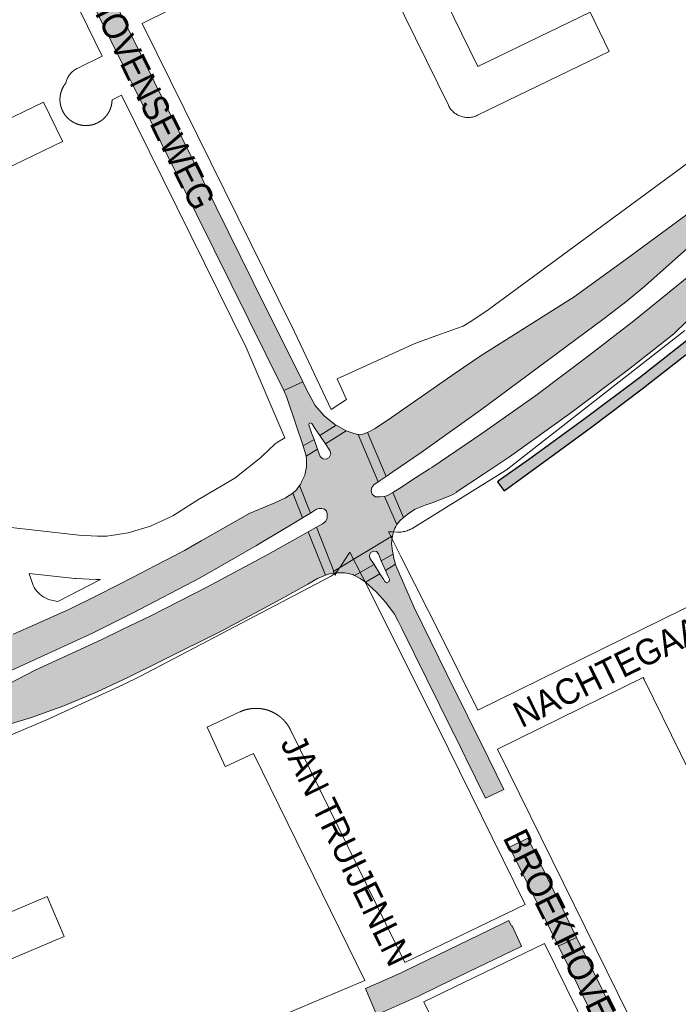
# Paper-space layout 'Layout1' of a CAD drawing. Header units: metres. Extents: x 123097 to 144122, y 392739 to 407589.
# Tile 188 of 256: x 134576 to 134773, y 394926 to 395221. Entities that reach past the tile are written whole.
import ezdxf
from ezdxf.enums import TextEntityAlignment as Align

# ---------------------------------------------------------------- set-up
doc = ezdxf.new("R2010")
doc.units = ezdxf.units.M
doc.header["$MEASUREMENT"] = 0
for name, color, linetype, lineweight in [('gs-anno-wegen algemeen tekst', 7, 'Continuous', 0), ('gs-knt-aanvullende hoofdweg', 7, 'Continuous', 0), ('gs-knt-hoofdweg', 7, 'Continuous', 0), ('gs-knt-wegen algemeen', 7, 'Continuous', 0), ('ir-ARC-asfalt-hoofdwegen-te inspecteren', 5, 'Continuous', 0), ('ir-ARC-fietspaden naastliggend- te inspecteren', 1, 'Continuous', 0)]:
    doc.layers.add(name, color=color, linetype=linetype, lineweight=lineweight)
doc.styles.add('Style-Arial', font='arial.ttf')

psp = doc.layouts.get("Layout1")

# ---------------------------------------------------------------- hatches: boundary and pattern name
at = {"layer": 'ir-ARC-asfalt-hoofdwegen-te inspecteren', "linetype": 'Continuous', "lineweight": 13}
for points in [[(134546.068, 395330.149), (134542.567, 395333.539), (134538.97, 395336.826), (134536.567, 395338.927), (134534.098, 395340.95), (134533.06, 395341.76), (134532.285, 395342.825), (134526.75, 395338.859), (134535.987, 395331.214), (134540.659, 395326.863), (134543.07, 395324.366), (134550.22, 395316.352), (134554.072, 395311.361), (134557.553, 395306.106), (134560.647, 395300.613), (134595.661, 395229.912), (134607.068, 395206.79), (134612.616, 395209.527), (134583.047, 395269.372), (134568.249, 395299.181), (134565.61, 395304.368), (134564.661, 395306.131), (134563.664, 395307.867), (134562.25, 395310.183), (134560.764, 395312.453), (134558.132, 395316.125), (134555.412, 395319.732), (134553.312, 395322.298), (134549.768, 395326.296)], [(134607.068, 395206.79), (134609.42, 395202.021), (134616.49, 395187.69), (134618.329, 395183.962), (134654.985, 395109.903), (134660.636, 395112.497), (134645.853, 395142.256), (134612.616, 395209.527)], [(134687.495, 395085.613), (134696.052, 395091.428), (134713.72, 395104.08), (134750.69, 395131.4), (134757.55, 395136.7), (134762.84, 395141.08), (134784.65, 395160.47), (134821.069, 395187.278), (134816.379, 395192.7), (134757.26, 395149.15), (134741.712, 395137.882), (134713.97, 395120.4), (134706.16, 395115.06), (134687.163, 395101.892), (134682.223, 395098.577), (134679.988, 395097.373), (134685.502, 395084.234)], [(134689.58, 395080.781), (134687.52, 395079.448), (134690.746, 395071.966), (134692.826, 395073.526), (134694.195, 395074.425), (134697.239, 395075.63), (134699.311, 395076.328), (134704.873, 395078.564), (134706.565, 395079.445), (134706.492, 395079.57), (134714.963, 395085.081), (134722.36, 395090.08), (134740.299, 395102.97), (134757.962, 395116.235), (134771.47, 395126.82), (134775.39, 395130.61), (134784.466, 395139.724), (134794.72, 395150.02), (134798.583, 395153.212), (134794.114, 395158.85), (134772.8, 395141.52), (134759.54, 395130.729), (134746.023, 395120.263), (134730.246, 395108.463), (134714.163, 395097.083), (134699.141, 395086.871), (134698.526, 395086.533), (134694.354, 395083.85)], [(134662.403, 395108.944), (134661.971, 395109.81), (134660.636, 395112.497), (134654.985, 395109.903), (134655.68, 395108.304), (134655.839, 395107.836), (134658.646, 395099.605), (134660.785, 395093.334), (134663.992, 395095.317), (134663.271, 395097.283), (134662.463, 395099.625), (134662.564, 395100.04), (134662.954, 395100.215), (134663.332, 395100.015), (134664.56, 395098.131), (134665.715, 395096.513), (134670.594, 395099.553), (134670.162, 395099.806), (134666.992, 395102.323), (134664.372, 395105.408)], [(134664.689, 395069.041), (134669.948, 395055.949), (134687.422, 395066.508), (134687.734, 395067.67), (134688.169, 395068.791), (134688.454, 395069.319), (134688.771, 395069.826), (134685.049, 395078.237), (134683.552, 395078.103), (134682.305, 395078.19), (134681.342, 395078.986), (134681.022, 395079.965), (134681.22, 395080.975), (134681.885, 395081.761), (134683.188, 395082.671), (134677.152, 395096.816), (134676.723, 395096.873), (134676.302, 395096.965), (134674.5, 395097.532), (134673.64, 395097.891), (134667.442, 395093.938), (134668.757, 395091.942), (134668.984, 395090.911), (134668.561, 395089.944), (134667.65, 395089.41), (134666.6, 395089.514), (134665.811, 395090.215), (134665.004, 395092.383), (134661.657, 395090.248), (134661.764, 395089.539), (134661.769, 395087.063), (134661.238, 395084.644), (134660.196, 395082.397), (134660.13, 395082.261), (134659.922, 395081.868), (134659.691, 395081.483), (134662.975, 395073.308), (134664.769, 395074.411), (134665.497, 395074.685), (134666.275, 395074.677), (134667.078, 395074.416), (134667.692, 395073.836), (134667.849, 395073.492), (134667.958, 395073.129), (134667.902, 395071.69), (134667.383, 395070.747), (134666.534, 395070.086)], [(134685.502, 395084.234), (134679.988, 395097.373), (134678.61, 395096.892), (134677.152, 395096.816), (134683.188, 395082.671)], [(134662.975, 395073.308), (134659.691, 395081.483), (134658.757, 395080.275), (134657.62, 395079.256), (134660.579, 395071.86)], [(134578.652, 395039.1), (134574.118, 395037.082), (134551.444, 395025.496), (134540.64, 395020.122), (134516.506, 395011.288), (134512.464, 395009.809), (134508.69, 395008.657), (134510.916, 395001.777), (134512.68, 395002.322), (134513.678, 395002.683), (134525.181, 395006.474), (134527.057, 395007.355), (134547.537, 395015.149), (134573.481, 395026.24), (134597.799, 395037.442), (134605.36, 395041.208), (134609.726, 395043.383), (134629.977, 395053.985), (134646.754, 395063.6), (134648.11, 395064.412), (134658.474, 395070.616), (134660.579, 395071.86), (134657.62, 395079.256), (134655.419, 395077.868), (134652.308, 395076.364), (134646.54, 395073.981), (134645.585, 395073.601), (134644.821, 395073.297), (134630.285, 395064.984), (134625.333, 395062.152), (134616.418, 395057.509), (134609.555, 395053.935), (134605.304, 395051.753), (134599.005, 395048.52), (134590.945, 395044.575)], [(134690.746, 395071.966), (134687.52, 395079.448), (134685.964, 395078.54), (134685.049, 395078.237), (134688.771, 395069.826), (134689.675, 395070.973)], [(134662.275, 395067.663), (134667.388, 395054.74), (134668.662, 395055.113), (134669.965, 395055.366), (134669.688, 395055.792), (134669.948, 395055.949), (134664.689, 395069.041)], [(134608.54, 395024.246), (134618.047, 395028.959), (134637.074, 395038.393), (134654.108, 395047.61), (134662.104, 395052.02), (134665.06, 395053.722), (134667.388, 395054.74), (134662.275, 395067.663), (134660.162, 395066.483), (134659.1, 395065.855), (134650.22, 395060.892), (134631.98, 395051.16), (134615.26, 395042.62), (134606.685, 395038.471), (134600.34, 395035.4), (134580.62, 395026.32), (134556.612, 395013.928), (134551.661, 395011.712), (134546.71, 395009.496), (134537.542, 395006.035), (134536.02, 395005.46), (134534.256, 395004.794), (134526.301, 395001.98), (134515.868, 394998.139), (134512.449, 394997.039), (134514.576, 394990.468), (134519.196, 394991.949), (134536.818, 394998.252), (134541.587, 395000), (134551.012, 395003.455), (134554.446, 395004.553), (134559.616, 395006.206), (134565.57, 395008.054), (134579.244, 395012.118), (134589.202, 395015.683), (134598.975, 395019.729)], [(134684.084, 395059.053), (134687.597, 395060.972), (134687.404, 395061.905), (134687.175, 395064.207), (134687.422, 395066.508), (134669.948, 395055.949), (134669.688, 395055.792), (134669.965, 395055.366), (134670.392, 395054.708), (134670.372, 395055.178), (134670.75, 395055.459), (134670.805, 395055.464), (134673.208, 395055.48), (134675.545, 395054.919), (134675.618, 395054.888), (134676.082, 395054.681), (134681.959, 395057.892), (134680.713, 395059.825), (134680.523, 395060.717), (134680.918, 395061.54), (134681.733, 395061.951), (134682.629, 395061.78), (134683.234, 395061.097)], [(134687.597, 395060.972), (134684.084, 395059.053), (134685.347, 395056.135), (134688.346, 395058.01), (134687.855, 395059.725)], [(134681.959, 395057.892), (134676.082, 395054.681), (134677.808, 395053.75), (134679.413, 395052.624), (134683.689, 395055.098)], [(134715.235, 394988.113), (134720.663, 394990.664), (134716.09, 395000), (134703.686, 395025.158), (134693.912, 395045.099), (134692.796, 395047.597), (134689.438, 395055.371), (134688.455, 395057.628), (134688.346, 395058.01), (134685.347, 395056.135), (134686.154, 395054.346), (134686.564, 395053.521), (134686.439, 395052.796), (134685.774, 395052.482), (134685.134, 395052.844), (134684.767, 395053.522), (134683.689, 395055.098), (134679.413, 395052.624), (134682.594, 395049.732), (134685.476, 395046.542), (134688.03, 395043.084), (134689.175, 395040.968), (134690.275, 395038.827), (134705.181, 395008.501), (134705.206, 395008.45), (134706.522, 395005.803), (134709.38, 395000)], [(134727.858, 394976.094), (134722.441, 394973.413), (134729.26, 394959.6), (134737.023, 394943.824), (134742.396, 394946.505), (134738.896, 394953.581)], [(134682.698, 394923.41), (134685.191, 394924.46), (134694.963, 394928.85), (134701.634, 394932.074), (134712.801, 394937.47), (134725.708, 394943.707), (134726.031, 394943.863), (134725.29, 394945.397), (134723.159, 394949.949), (134723.024, 394949.877), (134722.222, 394951.512), (134716.473, 394948.724), (134691.42, 394936.58), (134689.997, 394935.944), (134682.375, 394932.54), (134679.408, 394931.215)], [(134774.243, 394868.646), (134779.597, 394871.306), (134769.448, 394891.822), (134742.396, 394946.505), (134737.023, 394943.824), (134748.941, 394919.607), (134766.216, 394884.735), (134766.365, 394884.436), (134767.303, 394882.542), (134767.491, 394882.162), (134770.655, 394875.776), (134771.08, 394874.918), (134771.184, 394874.715), (134771.664, 394873.776), (134772.938, 394871.286), (134772.983, 394871.197)]]:
    psp.add_hatch(color=5, dxfattribs=at).paths.add_polyline_path(points, flags=0)
at = {"layer": 'ir-ARC-fietspaden naastliggend- te inspecteren', "linetype": 'Continuous', "lineweight": 30, "extrusion": (0, 0, -1)}
psp.add_hatch(color=1, dxfattribs=at).paths.add_polyline_path([(-134718.776, 395082.607), (-134720.674, 395080.042), (-134720.712, 395080.069), (-134720.778, 395079.961), (-134737.324, 395091.995), (-134747, 395099.05), (-134761.99, 395110.37), (-134781.12, 395125.37), (-134786.398, 395129.253), (-134791.933, 395132.76), (-134802.75, 395138.26), (-134824.87, 395148.83), (-134829.51, 395150.94), (-134833.98, 395152.46), (-134840.55, 395154.28), (-134842.44, 395154.88), (-134845.25, 395156.07), (-134849.01, 395158.05), (-134858.05, 395163.85), (-134865.25, 395169.41), (-134866.09, 395169.85), (-134867.93, 395170.19), (-134869.27, 395169.42), (-134870.773, 395168.048), (-134873.024, 395170.301), (-134871.88, 395171.38), (-134871.12, 395172.89), (-134870.93, 395175.01), (-134871.33, 395175.99), (-134869.143, 395178.383), (-134866.35, 395175.28), (-134856.23, 395166.49), (-134844.64, 395159.28), (-134842.25, 395158.21), (-134839.08, 395157.13), (-134833.27, 395155.6), (-134828.88, 395154.09), (-134824.45, 395152.16), (-134795.17, 395138.08), (-134789.022, 395134.713), (-134784.649, 395131.901), (-134780.452, 395128.832), (-134761.21, 395113.74), (-134745.05, 395101.531), (-134728.09, 395089.16), (-134719.74, 395083.37)], flags=0)

# ---------------------------------------------------------------- linework, layer by layer
at = {"layer": 'gs-knt-aanvullende hoofdweg', "color": 7, "linetype": 'Continuous', "flags": 128}
for points in [[(134600.716, 395209.798), (134596.284, 395218.762), (134558.273, 395294.904)], [(134612.623, 395219.604), (134617.103, 395210.542), (134657.301, 395129.238), (134657.358, 395129.12), (134669.102, 395104.284)], [(134655.313, 395095.762), (134643.746, 395122.765), (134606.486, 395198.126)]]:
    psp.add_lwpolyline(points, dxfattribs=at)
at = {"layer": 'gs-knt-hoofdweg', "color": 7, "linetype": 'Continuous', "flags": 128}
psp.add_lwpolyline([(134673.683, 395107.221), (134670.886, 395113.391, -0.3845537), (134670.891, 395113.404), (134693.946, 395123.855), (134694.182, 395123.957), (134694.422, 395124.049), (134701.793, 395126.712), (134708.553, 395129.154), (134711.47, 395130.926), (134716.019, 395134.046), (134808.263, 395201.825), (134809.884, 395203.476), (134811.527, 395205.386), (134814.624, 395209.797), (134818.951, 395217.887)], format="xyb", dxfattribs=at)
for points in [[(134774.778, 395127.797), (134721.909, 395086.521), (134721.681, 395086.35), (134721.448, 395086.187), (134721.208, 395086.032), (134693.483, 395068.8), (134693.165, 395068.612), (134692.839, 395068.439), (134692.505, 395068.282), (134692.164, 395068.14), (134691.817, 395068.014), (134691.464, 395067.904), (134691.107, 395067.81), (134690.746, 395067.733), (134690.381, 395067.673), (134690.014, 395067.629), (134689.646, 395067.603), (134689.277, 395067.593), (134688.908, 395067.601), (134687.307, 395067.67), (134686.198, 395067.718)], [(134674.675, 395061.653), (134672.952, 395058.999), (134671.959, 395057.47), (134671.55, 395056.839), (134671.34, 395056.532), (134671.115, 395056.234), (134670.878, 395055.947), (134670.627, 395055.672), (134670.363, 395055.408), (134670.088, 395055.157), (134669.801, 395054.919), (134669.503, 395054.695), (134669.196, 395054.485), (134668.878, 395054.289), (134668.553, 395054.109), (134611.961, 395024.427), (134611.754, 395024.321), (134607.067, 395022.034), (134606.887, 395021.949), (134584.769, 395011.828), (134584.587, 395011.748), (134573.333, 395006.932)], [(134587.46, 395046.856), (134600.197, 395053.415)]]:
    psp.add_lwpolyline(points, dxfattribs=at)
at = {"layer": 'gs-knt-wegen algemeen', "color": 7, "linetype": 'Continuous', "flags": 128}
for points in [[(134673.843, 395249.964), (134612.623, 395219.604)], [(134595.92, 395189.092), (134595.915, 395189.092), (134595.911, 395189.092), (134595.856, 395189.092), (134595.799, 395189.092), (134595.74, 395189.092), (134595.683, 395189.094), (134595.624, 395189.095), (134595.567, 395189.097), (134595.508, 395189.1), (134595.451, 395189.102), (134595.391, 395189.106), (134595.335, 395189.109), (134595.275, 395189.113), (134595.219, 395189.118), (134595.16, 395189.123), (134595.103, 395189.128), (134595.046, 395189.134), (134594.99, 395189.14), (134594.931, 395189.147), (134594.874, 395189.154), (134594.815, 395189.162), (134594.759, 395189.17), (134594.7, 395189.178), (134594.644, 395189.187), (134594.585, 395189.196), (134594.529, 395189.206), (134594.471, 395189.216), (134594.415, 395189.227), (134594.356, 395189.238), (134594.301, 395189.249), (134594.242, 395189.261), (134594.187, 395189.273), (134594.131, 395189.286), (134594.076, 395189.298), (134594.018, 395189.312), (134593.963, 395189.326), (134593.905, 395189.341), (134593.85, 395189.355), (134593.793, 395189.371), (134593.738, 395189.386), (134593.681, 395189.402), (134593.626, 395189.419), (134593.57, 395189.436), (134593.515, 395189.453), (134593.459, 395189.471), (134593.405, 395189.489), (134593.348, 395189.507), (134593.295, 395189.526), (134593.241, 395189.545), (134593.187, 395189.564), (134593.132, 395189.585), (134593.078, 395189.605), (134593.023, 395189.626), (134592.97, 395189.647), (134592.915, 395189.67), (134592.862, 395189.691), (134592.808, 395189.714), (134592.755, 395189.737), (134592.701, 395189.761), (134592.649, 395189.784), (134592.595, 395189.809), (134592.544, 395189.833), (134592.49, 395189.858), (134592.439, 395189.883), (134592.388, 395189.908), (134592.337, 395189.934), (134592.284, 395189.961), (134592.233, 395189.987), (134592.181, 395190.015), (134592.131, 395190.042), (134592.079, 395190.071), (134592.029, 395190.098), (134591.978, 395190.128), (134591.928, 395190.156), (134591.877, 395190.187), (134591.829, 395190.216), (134591.778, 395190.247), (134591.729, 395190.277), (134591.679, 395190.309), (134591.631, 395190.339), (134591.584, 395190.37), (134591.536, 395190.402), (134591.487, 395190.435), (134591.44, 395190.467), (134591.391, 395190.501), (134591.345, 395190.534), (134591.296, 395190.568), (134591.25, 395190.602), (134591.203, 395190.637), (134591.157, 395190.672), (134591.11, 395190.708), (134591.065, 395190.742), (134591.018, 395190.779), (134590.974, 395190.815), (134590.928, 395190.852), (134590.884, 395190.888), (134590.84, 395190.925), (134590.797, 395190.962), (134590.752, 395191.001), (134590.709, 395191.038), (134590.665, 395191.077), (134590.622, 395191.116), (134590.579, 395191.156), (134590.537, 395191.194), (134590.494, 395191.235), (134590.453, 395191.275), (134590.41, 395191.316), (134590.37, 395191.356), (134590.328, 395191.398), (134590.288, 395191.439), (134590.246, 395191.481), (134590.207, 395191.522), (134590.168, 395191.564), (134590.129, 395191.606), (134590.089, 395191.649), (134590.051, 395191.692), (134590.012, 395191.736), (134589.975, 395191.779), (134589.936, 395191.824), (134589.899, 395191.867), (134589.861, 395191.913), (134589.825, 395191.957), (134589.788, 395192.003), (134589.752, 395192.048), (134589.715, 395192.094), (134589.681, 395192.14), (134589.645, 395192.187), (134589.611, 395192.232), (134589.577, 395192.278), (134589.543, 395192.324), (134589.509, 395192.373), (134589.476, 395192.419), (134589.442, 395192.468), (134589.41, 395192.515), (134589.377, 395192.564), (134589.346, 395192.612), (134589.313, 395192.661), (134589.283, 395192.709), (134589.251, 395192.76), (134589.221, 395192.808), (134589.19, 395192.859), (134589.161, 395192.908), (134589.131, 395192.959), (134589.103, 395193.008), (134589.074, 395193.058), (134589.047, 395193.107), (134589.018, 395193.159), (134588.991, 395193.21), (134588.963, 395193.262), (134588.937, 395193.313), (134588.91, 395193.365), (134588.885, 395193.416), (134588.859, 395193.47), (134588.834, 395193.521), (134588.808, 395193.575), (134588.784, 395193.626), (134588.76, 395193.68), (134588.737, 395193.732), (134588.713, 395193.787), (134588.69, 395193.839), (134588.668, 395193.891), (134588.647, 395193.944), (134588.625, 395193.999), (134588.604, 395194.052), (134588.582, 395194.108), (134588.562, 395194.161), (134588.542, 395194.217), (134588.523, 395194.27), (134588.503, 395194.326), (134588.485, 395194.38), (134588.466, 395194.436), (134588.448, 395194.49), (134588.43, 395194.547), (134588.413, 395194.601), (134588.396, 395194.658), (134588.38, 395194.713), (134588.364, 395194.768), (134588.349, 395194.822), (134588.334, 395194.88), (134588.319, 395194.935), (134588.305, 395194.992), (134588.291, 395195.048), (134588.277, 395195.105), (134588.265, 395195.161), (134588.252, 395195.219), (134588.24, 395195.275), (134588.228, 395195.333), (134588.217, 395195.388), (134588.206, 395195.447), (134588.195, 395195.503), (134588.185, 395195.561), (134588.176, 395195.617), (134588.167, 395195.674), (134588.158, 395195.73), (134588.15, 395195.789), (134588.142, 395195.845), (134588.134, 395195.904), (134588.127, 395195.96), (134588.12, 395196.019), (134588.114, 395196.076), (134588.109, 395196.135), (134588.103, 395196.192), (134588.098, 395196.251), (134588.094, 395196.308), (134588.09, 395196.367), (134588.086, 395196.424), (134588.083, 395196.483), (134588.08, 395196.54), (134588.078, 395196.597), (134588.076, 395196.654), (134588.075, 395196.713), (134588.074, 395196.77), (134588.073, 395196.829), (134588.073, 395196.886), (134588.073, 395196.946), (134588.074, 395197.003), (134588.075, 395197.062), (134588.077, 395197.119), (134588.079, 395197.178), (134588.081, 395197.235), (134588.084, 395197.294), (134588.088, 395197.351), (134588.091, 395197.41), (134588.095, 395197.467), (134588.1, 395197.524), (134588.105, 395197.581), (134588.11, 395197.64), (134588.116, 395197.696), (134588.123, 395197.755), (134588.129, 395197.812), (134588.137, 395197.871), (134588.144, 395197.927), (134588.152, 395197.986), (134588.161, 395198.042), (134588.17, 395198.101), (134588.179, 395198.157), (134588.189, 395198.216), (134588.199, 395198.272), (134588.21, 395198.33), (134588.221, 395198.386), (134588.232, 395198.442), (134588.244, 395198.498), (134588.256, 395198.556), (134588.269, 395198.611), (134588.282, 395198.669), (134588.295, 395198.724), (134588.31, 395198.782), (134588.324, 395198.837), (134588.339, 395198.894), (134588.354, 395198.949), (134588.37, 395199.007), (134588.386, 395199.061), (134588.402, 395199.118), (134588.419, 395199.173), (134588.437, 395199.229), (134588.454, 395199.284), (134588.472, 395199.338), (134588.49, 395199.392), (134588.51, 395199.448), (134588.528, 395199.501), (134588.549, 395199.557), (134588.569, 395199.611), (134588.59, 395199.666), (134588.61, 395199.719), (134588.632, 395199.774), (134588.653, 395199.827), (134588.676, 395199.882), (134588.698, 395199.934), (134588.722, 395199.989), (134588.745, 395200.041), (134588.769, 395200.095), (134588.793, 395200.147), (134588.817, 395200.198), (134588.841, 395200.25), (134588.867, 395200.303), (134588.892, 395200.354), (134588.919, 395200.407), (134588.945, 395200.458), (134588.973, 395200.511), (134588.999, 395200.561), (134589.028, 395200.613), (134589.055, 395200.663), (134589.084, 395200.715), (134589.113, 395200.764), (134589.142, 395200.815), (134589.171, 395200.864), (134589.202, 395200.915), (134589.232, 395200.964), (134589.262, 395201.012), (134589.292, 395201.06), (134589.324, 395201.11), (134589.355, 395201.158), (134589.388, 395201.207), (134589.42, 395201.255), (134589.453, 395201.304), (134589.486, 395201.35), (134589.52, 395201.399), (134589.554, 395201.445), (134589.589, 395201.493), (134589.622, 395201.539), (134589.658, 395201.586), (134589.693, 395201.631), (134589.729, 395201.678), (134589.764, 395201.723), (134589.8, 395201.767), (134589.834, 395201.81), (134589.851, 395201.888), (134589.928, 395202.184), (134590.018, 395202.476), (134590.122, 395202.764), (134590.24, 395203.046), (134590.371, 395203.322), (134590.515, 395203.593), (134590.671, 395203.856), (134590.839, 395204.111), (134591.019, 395204.358), (134591.21, 395204.597), (134591.413, 395204.826), (134591.626, 395205.045), (134591.849, 395205.254), (134592.082, 395205.453), (134592.324, 395205.64), (134592.574, 395205.816), (134592.832, 395205.98), (134593.098, 395206.131), (134593.37, 395206.27), (134600.716, 395209.798)], [(134606.486, 395198.126), (134603.644, 395196.761), (134603.643, 395196.708), (134603.642, 395196.651), (134603.64, 395196.591), (134603.637, 395196.535), (134603.635, 395196.475), (134603.631, 395196.418), (134603.628, 395196.359), (134603.624, 395196.302), (134603.619, 395196.243), (134603.614, 395196.187), (134603.609, 395196.127), (134603.603, 395196.071), (134603.597, 395196.012), (134603.59, 395195.955), (134603.583, 395195.899), (134603.576, 395195.842), (134603.568, 395195.783), (134603.559, 395195.727), (134603.55, 395195.668), (134603.541, 395195.612), (134603.532, 395195.554), (134603.522, 395195.498), (134603.511, 395195.439), (134603.5, 395195.383), (134603.489, 395195.325), (134603.477, 395195.269), (134603.465, 395195.211), (134603.452, 395195.156), (134603.439, 395195.098), (134603.426, 395195.042), (134603.412, 395194.987), (134603.398, 395194.932), (134603.383, 395194.875), (134603.368, 395194.82), (134603.352, 395194.762), (134603.337, 395194.708), (134603.32, 395194.651), (134603.303, 395194.596), (134603.286, 395194.54), (134603.268, 395194.485), (134603.25, 395194.429), (134603.232, 395194.375), (134603.213, 395194.319), (134603.194, 395194.265), (134603.173, 395194.209), (134603.154, 395194.156), (134603.134, 395194.103), (134603.113, 395194.049), (134603.091, 395193.994), (134603.07, 395193.941), (134603.048, 395193.887), (134603.026, 395193.834), (134603.002, 395193.78), (134602.979, 395193.727), (134602.955, 395193.673), (134602.931, 395193.621), (134602.906, 395193.568), (134602.882, 395193.516), (134602.856, 395193.463), (134602.831, 395193.412), (134602.804, 395193.358), (134602.778, 395193.308), (134602.752, 395193.257), (134602.726, 395193.207), (134602.697, 395193.155), (134602.67, 395193.105), (134602.641, 395193.053), (134602.613, 395193.004), (134602.583, 395192.952), (134602.554, 395192.903), (134602.525, 395192.856), (134602.523, 395192.852), (134602.521, 395192.849), (134602.494, 395192.804), (134602.463, 395192.753), (134602.433, 395192.705), (134602.401, 395192.655), (134602.369, 395192.607), (134602.337, 395192.558), (134602.305, 395192.51), (134602.273, 395192.463), (134602.24, 395192.417), (134602.206, 395192.368), (134602.173, 395192.322), (134602.138, 395192.274), (134602.104, 395192.228), (134602.069, 395192.181), (134602.034, 395192.135), (134601.998, 395192.088), (134601.963, 395192.044), (134601.926, 395191.997), (134601.89, 395191.953), (134601.852, 395191.907), (134601.816, 395191.863), (134601.777, 395191.818), (134601.74, 395191.775), (134601.703, 395191.732), (134601.665, 395191.69), (134601.625, 395191.645), (134601.587, 395191.603), (134601.546, 395191.56), (134601.507, 395191.519), (134601.466, 395191.476), (134601.427, 395191.435), (134601.385, 395191.392), (134601.345, 395191.352), (134601.302, 395191.31), (134601.261, 395191.271), (134601.219, 395191.23), (134601.177, 395191.191), (134601.134, 395191.15), (134601.092, 395191.112), (134601.049, 395191.074), (134601.007, 395191.036), (134600.962, 395190.997), (134600.919, 395190.96), (134600.874, 395190.921), (134600.83, 395190.885), (134600.784, 395190.847), (134600.74, 395190.811), (134600.694, 395190.774), (134600.649, 395190.739), (134600.602, 395190.703), (134600.557, 395190.668), (134600.509, 395190.633), (134600.463, 395190.599), (134600.415, 395190.564), (134600.369, 395190.531), (134600.322, 395190.498), (134600.276, 395190.465), (134600.227, 395190.432), (134600.179, 395190.4), (134600.13, 395190.367), (134600.082, 395190.336), (134600.032, 395190.304), (134599.984, 395190.274), (134599.934, 395190.243), (134599.885, 395190.213), (134599.834, 395190.183), (134599.785, 395190.154), (134599.734, 395190.124), (134599.684, 395190.096), (134599.632, 395190.067), (134599.582, 395190.04), (134599.532, 395190.012), (134599.482, 395189.986), (134599.429, 395189.958), (134599.379, 395189.932), (134599.326, 395189.906), (134599.275, 395189.881), (134599.221, 395189.855), (134599.17, 395189.83), (134599.116, 395189.805), (134599.064, 395189.782), (134599.01, 395189.758), (134598.958, 395189.735), (134598.903, 395189.711), (134598.851, 395189.689), (134598.796, 395189.667), (134598.743, 395189.645), (134598.69, 395189.624), (134598.637, 395189.604), (134598.581, 395189.583), (134598.528, 395189.563), (134598.472, 395189.543), (134598.418, 395189.524), (134598.362, 395189.505), (134598.308, 395189.487), (134598.252, 395189.468), (134598.198, 395189.451), (134598.141, 395189.433), (134598.086, 395189.417), (134598.029, 395189.4), (134597.975, 395189.384), (134597.918, 395189.369), (134597.863, 395189.354), (134597.808, 395189.339), (134597.752, 395189.325), (134597.695, 395189.311), (134597.639, 395189.298), (134597.582, 395189.284), (134597.526, 395189.272), (134597.468, 395189.26), (134597.412, 395189.248), (134597.354, 395189.236), (134597.298, 395189.226), (134597.24, 395189.215), (134597.184, 395189.205), (134597.125, 395189.195), (134597.069, 395189.186), (134597.01, 395189.177), (134596.954, 395189.169), (134596.897, 395189.161), (134596.841, 395189.154), (134596.782, 395189.146), (134596.726, 395189.14), (134596.667, 395189.134), (134596.61, 395189.128), (134596.551, 395189.122), (134596.494, 395189.117), (134596.435, 395189.113), (134596.378, 395189.109), (134596.319, 395189.105), (134596.262, 395189.102), (134596.203, 395189.099), (134596.146, 395189.097), (134596.086, 395189.095), (134596.03, 395189.093), (134595.973, 395189.092), (134595.92, 395189.092)], [(134669.102, 395104.284), (134671.992, 395106.137), (134673.683, 395107.221)], [(134571.653, 395069.205), (134593.737, 395066.702), (134599.283, 395066.435), (134602.048, 395066.435), (134608.446, 395067.412), (134615.129, 395069.329), (134621.798, 395072.443), (134629.739, 395077.508), (134629.954, 395077.64), (134640.372, 395083.732), (134648.086, 395089.916), (134650.658, 395092.348), (134651.966, 395093.586), (134652.179, 395093.779), (134652.401, 395093.962), (134652.63, 395094.136), (134652.867, 395094.299), (134653.11, 395094.451), (134655.313, 395095.762)], [(134686.198, 395067.718), (134689.965, 395060.267), (134702.176, 395036.112), (134702.195, 395036.074), (134712.984, 395014.386)], [(134712.984, 395014.386), (134762.527, 395038.782), (134807.187, 395060.699), (134808.455, 395061.641), (134811.344, 395066.095), (134811.438, 395066.239)], [(134727.109, 394956.369), (134704.21, 395002.791), (134690.547, 395030.257), (134678.345, 395054.393), (134674.675, 395061.653)], [(134600.197, 395053.415), (134599.126, 395053.415), (134598.813, 395053.423), (134592.9, 395053.708), (134592.689, 395053.721), (134592.48, 395053.741), (134578.906, 395055.28), (134579.845, 395052.246), (134580.1, 395051.621), (134580.409, 395051.021), (134580.768, 395050.45), (134581.175, 395049.912), (134581.627, 395049.411), (134582.121, 395048.951), (134582.653, 395048.536), (134583.218, 395048.168), (134583.814, 395047.85), (134584.434, 395047.585), (134585.075, 395047.375), (134587.46, 395046.856)], [(134762.35, 395024.182), (134718.763, 395002.719)], [(134781.644, 394984.848), (134762.64, 395023.572), (134762.601, 395023.652), (134762.35, 395024.182)], [(134656.973, 395008.5), (134691.094, 394938.964)], [(134718.763, 395002.719), (134741.689, 394956.243), (134741.691, 394956.239), (134771.075, 394896.575)], [(134691.094, 394938.964), (134727.109, 394956.369)], [(134732.866, 394944.69), (134696.818, 394927.27)], [(134778.628, 394851.792), (134762.273, 394884.977), (134732.866, 394944.69)], [(134405.708, 394812.644), (134406.832, 394814.071), (134407.035, 394814.316), (134407.249, 394814.551), (134407.475, 394814.775), (134411.532, 394818.608), (134411.704, 394818.765), (134411.882, 394818.915), (134412.065, 394819.06), (134414.288, 394820.749), (134414.477, 394820.887), (134414.67, 394821.018), (134417.01, 394822.543), (134417.207, 394822.667), (134417.408, 394822.784), (134417.614, 394822.893), (134422.589, 394825.423), (134422.798, 394825.525), (134423.011, 394825.619), (134512.92, 394863.515), (134558.778, 394882.844), (134604.146, 394901.963), (134650.859, 394921.65), (134679.219, 394933.607)], [(134696.818, 394927.27), (134705.881, 394908.718), (134706.008, 394908.44), (134706.123, 394908.156), (134711.718, 394893.304), (134741.407, 394833.32)]]:
    psp.add_lwpolyline(points, dxfattribs=at)
for points in [[(134696.074, 395241.197), (134712.972, 395206.702), (134746.495, 395222.956, -0.3678864)], [(134746.508, 395222.952), (134752.18, 395211.253, -0.3678881), (134752.176, 395211.241), (134712.818, 395192.158), (134712.528, 395192.026), (134712.232, 395191.909), (134711.93, 395191.806), (134711.624, 395191.718), (134711.314, 395191.645), (134711, 395191.587), (134710.684, 395191.544), (134710.367, 395191.518), (134710.048, 395191.506), (134709.73, 395191.511), (134709.412, 395191.531), (134709.095, 395191.566), (134708.78, 395191.617), (134708.469, 395191.683), (134708.16, 395191.765), (134707.857, 395191.861), (134707.558, 395191.973), (134707.265, 395192.098), (134706.979, 395192.238), (134706.7, 395192.392), (134706.428, 395192.559), (134706.165, 395192.739), (134705.912, 395192.932), (134705.668, 395193.137), (134705.434, 395193.354), (134705.211, 395193.582), (134705, 395193.821), (134704.801, 395194.069), (134704.614, 395194.327), (134704.44, 395194.594), (134704.279, 395194.869), (134704.132, 395195.152), (134684.441, 395235.349)], [(134562.288, 395186.049), (134583.17, 395196.102, -0.3677631), (134583.182, 395196.098), (134588.822, 395184.383, -0.3677614), (134588.818, 395184.371), (134565.585, 395173.186)], [(134679.219, 394933.607), (134645.936, 395001.438), (134637.497, 394997.526, -0.3845788), (134637.485, 394997.531), (134632.017, 395009.327, -0.3845787), (134632.022, 395009.339), (134641.8, 395013.871), (134641.865, 395013.901), (134641.929, 395013.93), (134641.992, 395013.958), (134642.056, 395013.986), (134642.12, 395014.014), (134642.184, 395014.041), (134642.249, 395014.068), (134642.312, 395014.094), (134642.377, 395014.12), (134642.442, 395014.145), (134642.507, 395014.171), (134642.572, 395014.195), (134642.637, 395014.22), (134642.703, 395014.244), (134642.768, 395014.268), (134642.833, 395014.29), (134642.899, 395014.313), (134642.964, 395014.336), (134643.031, 395014.358), (134643.097, 395014.379), (134643.163, 395014.401), (134643.23, 395014.422), (134643.297, 395014.442), (134643.362, 395014.462), (134643.429, 395014.481), (134643.496, 395014.501), (134643.563, 395014.519), (134643.63, 395014.538), (134643.698, 395014.556), (134643.765, 395014.573), (134643.833, 395014.591), (134643.899, 395014.607), (134643.967, 395014.624), (134644.035, 395014.64), (134644.103, 395014.655), (134644.171, 395014.67), (134644.239, 395014.685), (134644.307, 395014.699), (134644.376, 395014.713), (134644.443, 395014.727), (134644.511, 395014.74), (134644.58, 395014.752), (134644.648, 395014.765), (134644.717, 395014.777), (134644.786, 395014.788), (134644.855, 395014.799), (134644.924, 395014.81), (134644.991, 395014.82), (134645.06, 395014.829), (134645.13, 395014.839), (134645.199, 395014.848), (134645.268, 395014.856), (134645.337, 395014.864), (134645.407, 395014.872), (134645.476, 395014.879), (134645.544, 395014.886), (134645.613, 395014.892), (134645.683, 395014.898), (134645.752, 395014.904), (134645.822, 395014.909), (134645.892, 395014.914), (134645.961, 395014.918), (134646.031, 395014.922), (134646.099, 395014.926), (134646.169, 395014.929), (134646.238, 395014.931), (134646.308, 395014.933), (134646.378, 395014.935), (134646.448, 395014.937), (134646.517, 395014.938), (134646.587, 395014.938), (134646.655, 395014.938), (134646.725, 395014.938), (134646.795, 395014.937), (134646.865, 395014.936), (134646.934, 395014.934), (134647.004, 395014.932), (134647.074, 395014.93), (134647.143, 395014.927), (134647.212, 395014.924), (134647.281, 395014.92), (134647.351, 395014.916), (134647.421, 395014.912), (134647.49, 395014.907), (134647.56, 395014.901), (134647.629, 395014.896), (134647.699, 395014.89), (134647.767, 395014.883), (134647.836, 395014.876), (134647.905, 395014.869), (134647.975, 395014.861), (134648.044, 395014.852), (134648.113, 395014.844), (134648.182, 395014.835), (134648.251, 395014.825), (134648.319, 395014.815), (134648.388, 395014.805), (134648.457, 395014.794), (134648.526, 395014.783), (134648.594, 395014.771), (134648.663, 395014.759), (134648.732, 395014.747), (134648.8, 395014.734), (134648.867, 395014.721), (134648.936, 395014.707), (134649.004, 395014.693), (134649.072, 395014.678), (134649.14, 395014.663), (134649.209, 395014.648), (134649.276, 395014.632), (134649.344, 395014.616), (134649.411, 395014.6), (134649.478, 395014.583), (134649.546, 395014.566), (134649.613, 395014.548), (134649.681, 395014.53), (134649.748, 395014.511), (134649.815, 395014.492), (134649.882, 395014.472), (134649.947, 395014.453), (134650.014, 395014.433), (134650.081, 395014.412), (134650.147, 395014.391), (134650.214, 395014.37), (134650.28, 395014.348), (134650.346, 395014.325), (134650.412, 395014.303), (134650.476, 395014.28), (134650.542, 395014.257), (134650.608, 395014.233), (134650.673, 395014.209), (134650.738, 395014.184), (134650.803, 395014.159), (134650.868, 395014.134), (134650.933, 395014.108), (134650.996, 395014.082), (134651.061, 395014.056), (134651.125, 395014.029), (134651.189, 395014.001), (134651.253, 395013.973), (134651.317, 395013.945), (134651.381, 395013.917), (134651.444, 395013.888), (134651.506, 395013.859), (134651.569, 395013.83), (134651.632, 395013.799), (134651.695, 395013.769), (134651.758, 395013.738), (134651.82, 395013.707), (134651.882, 395013.675), (134651.944, 395013.643), (134652.005, 395013.612), (134652.066, 395013.579), (134652.128, 395013.546), (134652.189, 395013.513), (134652.25, 395013.479), (134652.311, 395013.445), (134652.371, 395013.41), (134652.432, 395013.375), (134652.491, 395013.341), (134652.551, 395013.305), (134652.61, 395013.269), (134652.67, 395013.233), (134652.729, 395013.196), (134652.788, 395013.159), (134652.847, 395013.121), (134652.906, 395013.084), (134652.963, 395013.046), (134653.021, 395013.008), (134653.079, 395012.969), (134653.137, 395012.93), (134653.194, 395012.89), (134653.251, 395012.85), (134653.308, 395012.81), (134653.365, 395012.77), (134653.42, 395012.729), (134653.477, 395012.688), (134653.533, 395012.647), (134653.588, 395012.605), (134653.644, 395012.562), (134653.699, 395012.52), (134653.754, 395012.477), (134653.809, 395012.434), (134653.862, 395012.391), (134653.916, 395012.347), (134653.97, 395012.303), (134654.024, 395012.258), (134654.077, 395012.213), (134654.13, 395012.168), (134654.183, 395012.122), (134654.236, 395012.077), (134654.287, 395012.031), (134654.339, 395011.985), (134654.391, 395011.938), (134654.442, 395011.891), (134654.493, 395011.844), (134654.544, 395011.796), (134654.595, 395011.748), (134654.645, 395011.699), (134654.694, 395011.652), (134654.744, 395011.603), (134654.793, 395011.554), (134654.842, 395011.504), (134654.891, 395011.454), (134654.939, 395011.404), (134654.987, 395011.354), (134655.035, 395011.303), (134655.082, 395011.253), (134655.129, 395011.202), (134655.176, 395011.15), (134655.223, 395011.098), (134655.269, 395011.046), (134655.315, 395010.994), (134655.361, 395010.941), (134655.406, 395010.888), (134655.45, 395010.836), (134655.495, 395010.782), (134655.539, 395010.729), (134655.583, 395010.674), (134655.627, 395010.62), (134655.671, 395010.566), (134655.714, 395010.511), (134655.757, 395010.456), (134655.798, 395010.401), (134655.84, 395010.346), (134655.882, 395010.29), (134655.923, 395010.234), (134655.964, 395010.177), (134656.005, 395010.121), (134656.045, 395010.064), (134656.086, 395010.007), (134656.124, 395009.951), (134656.164, 395009.893), (134656.203, 395009.835), (134656.241, 395009.777), (134656.28, 395009.719), (134656.318, 395009.66), (134656.355, 395009.602), (134656.392, 395009.543), (134656.429, 395009.485), (134656.465, 395009.425), (134656.501, 395009.366), (134656.537, 395009.306), (134656.573, 395009.246), (134656.608, 395009.185), (134656.642, 395009.125), (134656.677, 395009.064), (134656.71, 395009.005), (134656.743, 395008.943), (134656.777, 395008.882), (134656.81, 395008.82), (134656.842, 395008.759), (134656.874, 395008.697), (134656.906, 395008.635), (134656.937, 395008.572), (134656.968, 395008.511), (134656.97, 395008.506), (134656.971, 395008.504), (134656.973, 395008.5)], [(134371.838, 394869.341), (134546.571, 394942.767), (134584.274, 394958.751, -0.3846167), (134584.287, 394958.746), (134589.361, 394946.776, -0.3846159), (134589.356, 394946.764), (134551.643, 394930.775), (134551.624, 394930.767), (134382.515, 394859.704)]]:
    psp.add_lwpolyline(points, format="xyb", dxfattribs=at)
at = {"layer": 'ir-ARC-asfalt-hoofdwegen-te inspecteren', "color": 5, "linetype": 'Continuous', "lineweight": 13, "flags": 128}
for points in [[(134595.661, 395229.912), (134607.068, 395206.79), (134612.616, 395209.527), (134583.047, 395269.372)], [(134573.481, 395026.24), (134597.799, 395037.442), (134605.36, 395041.208), (134609.726, 395043.383), (134629.977, 395053.985), (134646.754, 395063.6), (134648.11, 395064.412), (134658.474, 395070.616), (134660.579, 395071.86), (134657.62, 395079.256), (134655.419, 395077.868), (134652.308, 395076.364), (134646.54, 395073.981), (134645.585, 395073.601), (134644.821, 395073.297), (134630.285, 395064.984), (134625.333, 395062.152), (134616.418, 395057.509), (134609.555, 395053.935), (134605.304, 395051.753), (134599.005, 395048.52), (134590.945, 395044.575), (134578.652, 395039.1), (134574.118, 395037.082)]]:
    psp.add_lwpolyline(points, dxfattribs=at)
at = {"layer": 'ir-ARC-asfalt-hoofdwegen-te inspecteren', "color": 5, "linetype": 'Continuous', "lineweight": 13}
for points in [[(134607.068, 395206.79), (134609.42, 395202.021), (134616.49, 395187.69), (134618.329, 395183.962), (134654.985, 395109.903), (134660.636, 395112.497), (134645.853, 395142.256), (134612.616, 395209.527)], [(134687.495, 395085.613), (134696.052, 395091.428), (134713.72, 395104.08), (134750.69, 395131.4), (134757.55, 395136.7), (134762.84, 395141.08), (134784.65, 395160.47), (134821.069, 395187.278), (134816.379, 395192.7), (134757.26, 395149.15), (134741.712, 395137.882), (134713.97, 395120.4), (134706.16, 395115.06), (134687.163, 395101.892), (134682.223, 395098.577), (134679.988, 395097.373), (134685.502, 395084.234)], [(134664.689, 395069.041), (134669.948, 395055.949), (134687.422, 395066.508), (134687.734, 395067.67), (134688.169, 395068.791), (134688.454, 395069.319), (134688.771, 395069.826), (134685.049, 395078.237), (134683.552, 395078.103), (134682.305, 395078.19), (134681.342, 395078.986), (134681.022, 395079.965), (134681.22, 395080.975), (134681.885, 395081.761), (134683.188, 395082.671), (134677.152, 395096.816), (134676.723, 395096.873), (134676.302, 395096.965), (134674.5, 395097.532), (134673.64, 395097.891), (134667.442, 395093.938), (134668.757, 395091.942), (134668.984, 395090.911), (134668.561, 395089.944), (134667.65, 395089.41), (134666.6, 395089.514), (134665.811, 395090.215), (134665.004, 395092.383), (134661.657, 395090.248), (134661.764, 395089.539), (134661.769, 395087.063), (134661.238, 395084.644), (134660.196, 395082.397), (134660.13, 395082.261), (134659.922, 395081.868), (134659.691, 395081.483), (134662.975, 395073.308), (134664.769, 395074.411), (134665.497, 395074.685), (134666.275, 395074.677), (134667.078, 395074.416), (134667.692, 395073.836), (134667.849, 395073.492), (134667.958, 395073.129), (134667.902, 395071.69), (134667.383, 395070.747), (134666.534, 395070.086)], [(134670.594, 395099.553), (134665.715, 395096.513), (134667.442, 395093.938), (134673.64, 395097.891)], [(134685.502, 395084.234), (134679.988, 395097.373), (134678.61, 395096.892), (134677.152, 395096.816), (134683.188, 395082.671)], [(134663.992, 395095.317), (134660.785, 395093.334), (134661.657, 395090.248), (134665.004, 395092.383)], [(134662.975, 395073.308), (134659.691, 395081.483), (134658.757, 395080.275), (134657.62, 395079.256), (134660.579, 395071.86)], [(134690.746, 395071.966), (134687.52, 395079.448), (134685.964, 395078.54), (134685.049, 395078.237), (134688.771, 395069.826), (134689.675, 395070.973)], [(134662.275, 395067.663), (134667.388, 395054.74), (134668.662, 395055.113), (134669.965, 395055.366), (134669.688, 395055.792), (134669.948, 395055.949), (134664.689, 395069.041)], [(134684.084, 395059.053), (134687.597, 395060.972), (134687.404, 395061.905), (134687.175, 395064.207), (134687.422, 395066.508), (134669.948, 395055.949), (134669.688, 395055.792), (134669.965, 395055.366), (134670.392, 395054.708), (134670.372, 395055.178), (134670.75, 395055.459), (134670.805, 395055.464), (134673.208, 395055.48), (134675.545, 395054.919), (134675.618, 395054.888), (134676.082, 395054.681), (134681.959, 395057.892), (134680.713, 395059.825), (134680.523, 395060.717), (134680.918, 395061.54), (134681.733, 395061.951), (134682.629, 395061.78), (134683.234, 395061.097)], [(134687.597, 395060.972), (134684.084, 395059.053), (134685.347, 395056.135), (134688.346, 395058.01), (134687.855, 395059.725)], [(134681.959, 395057.892), (134676.082, 395054.681), (134677.808, 395053.75), (134679.413, 395052.624), (134683.689, 395055.098)], [(134682.698, 394923.41), (134685.191, 394924.46), (134694.963, 394928.85), (134701.634, 394932.074), (134712.801, 394937.47), (134725.708, 394943.707), (134726.031, 394943.863), (134725.29, 394945.397), (134723.159, 394949.949), (134723.024, 394949.877), (134722.222, 394951.512), (134716.473, 394948.724), (134691.42, 394936.58), (134689.997, 394935.944), (134682.375, 394932.54), (134679.408, 394931.215)]]:
    psp.add_lwpolyline(points, close=True, dxfattribs=at)
for points in [[(134794.114, 395158.85), (134772.8, 395141.52), (134759.54, 395130.729), (134746.023, 395120.263), (134730.246, 395108.463), (134714.163, 395097.083), (134699.141, 395086.871), (134698.526, 395086.533), (134694.354, 395083.85), (134689.58, 395080.781), (134687.52, 395079.448), (134690.746, 395071.966), (134692.826, 395073.526), (134694.195, 395074.425), (134697.239, 395075.63), (134699.311, 395076.328), (134704.873, 395078.564), (134706.565, 395079.445), (134706.492, 395079.57), (134714.963, 395085.081), (134722.36, 395090.08), (134740.299, 395102.97), (134757.962, 395116.235), (134771.47, 395126.82), (134775.39, 395130.61)], [(134565.57, 395008.054), (134579.244, 395012.118), (134589.202, 395015.683), (134598.975, 395019.729), (134608.54, 395024.246), (134618.047, 395028.959), (134637.074, 395038.393), (134654.108, 395047.61), (134662.104, 395052.02), (134665.06, 395053.722), (134667.388, 395054.74), (134662.275, 395067.663), (134660.162, 395066.483), (134659.1, 395065.855), (134650.22, 395060.892), (134631.98, 395051.16), (134615.26, 395042.62), (134606.685, 395038.471), (134600.34, 395035.4), (134580.62, 395026.32), (134556.612, 395013.928)]]:
    psp.add_lwpolyline(points, dxfattribs=at)
at = {"layer": 'ir-ARC-asfalt-hoofdwegen-te inspecteren', "color": 5, "linetype": 'Continuous', "lineweight": 13, "flags": 128}
for points in [[(134662.403, 395108.944), (134661.971, 395109.81), (134660.636, 395112.497), (134654.985, 395109.903), (134655.68, 395108.304), (134655.839, 395107.836), (134658.646, 395099.605), (134660.785, 395093.334), (134663.992, 395095.317), (134663.271, 395097.283), (134662.463, 395099.625), (134662.564, 395100.04), (134662.954, 395100.215), (134663.332, 395100.015), (134664.56, 395098.131), (134665.715, 395096.513), (134670.594, 395099.553), (134670.162, 395099.806), (134666.992, 395102.323), (134664.372, 395105.408)], [(134715.235, 394988.113), (134720.663, 394990.664), (134716.09, 395000), (134703.686, 395025.158), (134693.912, 395045.099), (134692.796, 395047.597), (134689.438, 395055.371), (134688.455, 395057.628), (134688.346, 395058.01), (134685.347, 395056.135), (134686.154, 395054.346), (134686.564, 395053.521), (134686.439, 395052.796), (134685.774, 395052.482), (134685.134, 395052.844), (134684.767, 395053.522), (134683.689, 395055.098), (134679.413, 395052.624), (134682.594, 395049.732), (134685.476, 395046.542), (134688.03, 395043.084), (134689.175, 395040.968), (134690.275, 395038.827), (134705.181, 395008.501), (134705.206, 395008.45), (134706.522, 395005.803), (134709.38, 395000)], [(134727.858, 394976.094), (134722.441, 394973.413), (134729.26, 394959.6), (134737.023, 394943.824), (134742.396, 394946.505), (134738.896, 394953.581)], [(134774.243, 394868.646), (134779.597, 394871.306), (134769.448, 394891.822), (134742.396, 394946.505), (134737.023, 394943.824), (134748.941, 394919.607), (134766.216, 394884.735), (134766.365, 394884.436), (134767.303, 394882.542), (134767.491, 394882.162), (134770.655, 394875.776), (134771.08, 394874.918), (134771.184, 394874.715), (134771.664, 394873.776), (134772.938, 394871.286), (134772.983, 394871.197)]]:
    psp.add_lwpolyline(points, close=True, dxfattribs=at)
at = {"layer": 'ir-ARC-asfalt-hoofdwegen-te inspecteren', "color": 5, "linetype": 'Continuous', "lineweight": 13, "extrusion": (0, 0, -1)}
for points in [[(-134670.594, 395099.553), (-134665.715, 395096.513), (-134673.64, 395097.891), (-134667.442, 395093.938)], [(-134663.992, 395095.317), (-134660.785, 395093.334), (-134665.004, 395092.383), (-134661.657, 395090.248)]]:
    psp.add_solid(points, dxfattribs=at)
at = {"layer": 'ir-ARC-fietspaden naastliggend- te inspecteren', "color": 1, "linetype": 'Continuous', "lineweight": 30}
psp.add_lwpolyline([(134780.452, 395128.832), (134761.21, 395113.74), (134745.05, 395101.531), (134728.09, 395089.16), (134719.74, 395083.37), (134718.776, 395082.607), (134720.674, 395080.042), (134720.712, 395080.069), (134720.778, 395079.961), (134737.324, 395091.995), (134747, 395099.05), (134761.99, 395110.37), (134781.12, 395125.37)], dxfattribs=at)

# ---------------------------------------------------------------- texts
at = {"layer": 'gs-anno-wegen algemeen tekst', "color": 7, "style": 'Style-Arial', "width": 0.909091}
for s, rotation, p in [('BROEKHOVENSEWEG', 296.30325, (134608.024, 395211.981)), ('NACHTEGAALSTR', 26.26575, (134762.828, 395031.416)), ('JAN TRUIJENLN', 296.00419, (134673.707, 394972.52)), ('BROEKHOVENSEWEG', 296.21846, (134747.008, 394930.706))]:
    psp.add_text(s, height=7.7, rotation=rotation, dxfattribs=at).set_placement(p, align=Align.MIDDLE_CENTER)

doc.saveas('drawing.dxf')
